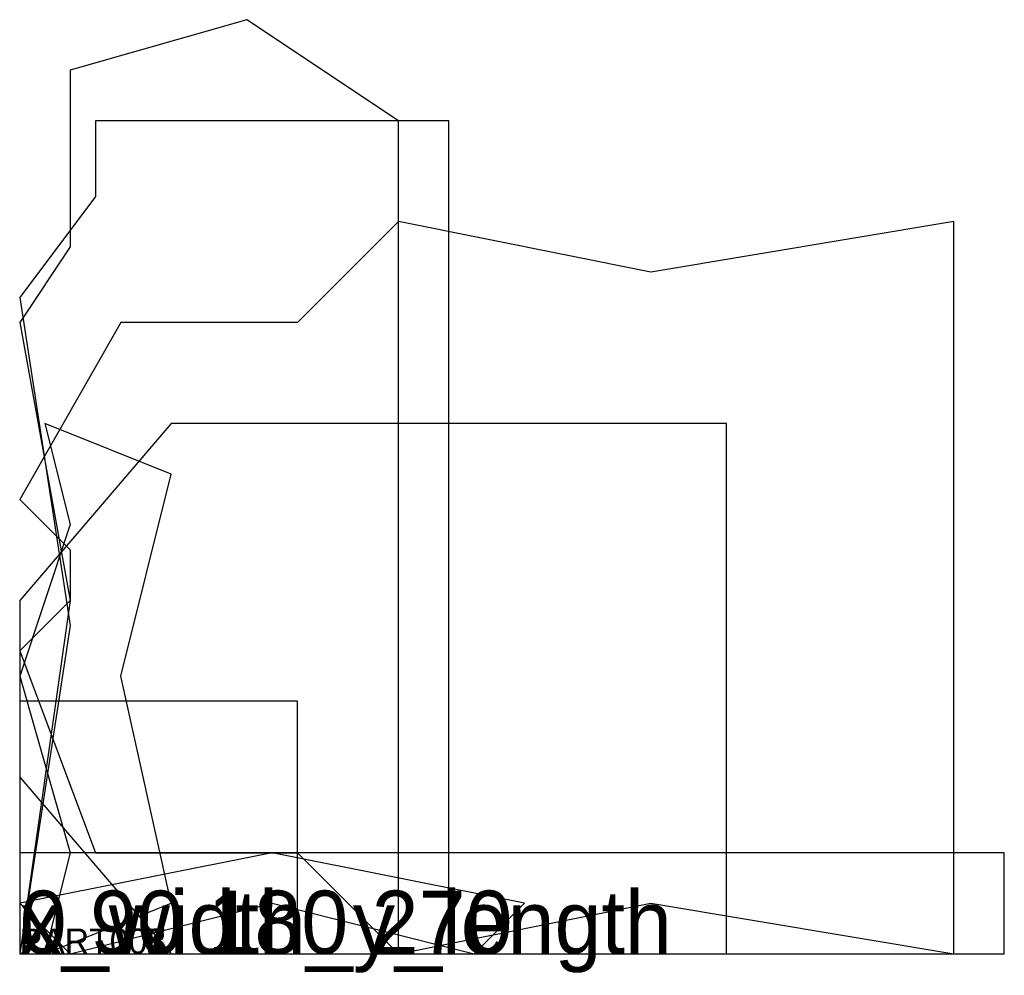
# Model space of a CAD drawing. Extents: x 0 to 39, y -0.9 to 37.
import ezdxf

# ---------------------------------------------------------------- set-up
doc = ezdxf.new("R2010")
doc.units = 0
doc.layers.add('1', color=7, linetype='Continuous')
doc.layers.add('19', color=7, linetype='Continuous')

# ---------------------------------------------------------------- blocks, each defined once
blk = doc.blocks.new('PART001')
at = {"layer": '1'}
blk.add_lwpolyline([(28, 0), (28, 21), (6, 21), (0, 14), (0, 7), (6, 0)], close=True, dxfattribs=at)
at = {"layer": '19'}
blk.add_text('PART001', height=1, dxfattribs=at).set_placement((0, 0))
blk = doc.blocks.new('PART002')
at = {"layer": '1'}
blk.add_lwpolyline([(1, 0), (6, 2), (4, 11), (6, 19), (1, 21), (2, 17), (0, 11), (2, 4)], close=True, dxfattribs=at)
at = {"layer": '19'}
blk.add_text('PART002', height=1, dxfattribs=at).set_placement((0, 0))
blk = doc.blocks.new('PART003')
at = {"layer": '1'}
blk.add_lwpolyline([(17, 0), (17, 33), (3, 33), (3, 30), (0, 26), (2, 13), (0, 0)], close=True, dxfattribs=at)
at = {"layer": '19'}
blk.add_text('PART003', height=1, dxfattribs=at).set_placement((0, 0))
blk = doc.blocks.new('PART004')
at = {"layer": '1'}
blk.add_lwpolyline([(39, 0), (39, 4), (0, 4), (0, 0)], close=True, dxfattribs=at)
at = {"layer": '19'}
blk.add_text('PART004', height=1, dxfattribs=at).set_placement((0, 0))
blk = doc.blocks.new('PART005')
at = {"layer": '1'}
blk.add_lwpolyline([(11, 0), (11, 10), (0, 10), (0, 0)], close=True, dxfattribs=at)
at = {"layer": '19'}
blk.add_text('PART005', height=1, dxfattribs=at).set_placement((0, 0))
blk = doc.blocks.new('PART006')
at = {"layer": '1'}
blk.add_lwpolyline([(0, 2), (2, 0), (10, 2), (18, 0), (20, 2), (10, 4)], close=True, dxfattribs=at)
at = {"layer": '19'}
blk.add_text('PART006', height=1, dxfattribs=at).set_placement((0, 0))
blk = doc.blocks.new('PART007')
at = {"layer": '1'}
blk.add_lwpolyline([(37, 0), (37, 29), (25, 27), (15, 29), (11, 25), (4, 25), (0, 18), (2, 16), (2, 14), (0, 12), (3, 4), (11, 4), (15, 0), (25, 2)], close=True, dxfattribs=at)
at = {"layer": '19'}
blk.add_text('PART007', height=1, dxfattribs=at).set_placement((0, 0))
blk = doc.blocks.new('PART008')
at = {"layer": '1'}
blk.add_lwpolyline([(15, 0), (15, 33), (9, 37), (2, 35), (2, 28), (0, 25), (2, 14), (0, 0)], close=True, dxfattribs=at)
at = {"layer": '19'}
blk.add_text('PART008', height=1, dxfattribs=at).set_placement((0, 0))

msp = doc.modelspace()

# ---------------------------------------------------------------- block references
ref = msp.add_blockref('PART008', (0, 0))
ref.add_attrib('AOF_MIRROR_ALLOWED', '0', (0, 0), dxfattribs={"height": 2.5})
ref.add_attrib('AOF_COORDINATE_SYSTEM', 'x_width_y_length', (0, 0), dxfattribs={"height": 2.5})
ref.add_attrib('AOF_ROTATIONS', '0 90 180 270', (0, 0), dxfattribs={"height": 2.5})
ref = msp.add_blockref('PART003', (0, 0))
ref.add_attrib('AOF_MIRROR_ALLOWED', '0', (0, 0), dxfattribs={"height": 2.5})
ref.add_attrib('AOF_COORDINATE_SYSTEM', 'x_width_y_length', (0, 0), dxfattribs={"height": 2.5})
ref.add_attrib('AOF_ROTATIONS', '0 90 180 270', (0, 0), dxfattribs={"height": 2.5})
ref = msp.add_blockref('PART007', (0, 0))
ref.add_attrib('AOF_MIRROR_ALLOWED', '0', (0, 0), dxfattribs={"height": 2.5})
ref.add_attrib('AOF_COORDINATE_SYSTEM', 'x_width_y_length', (0, 0), dxfattribs={"height": 2.5})
ref.add_attrib('AOF_ROTATIONS', '0 90 180 270', (0, 0), dxfattribs={"height": 2.5})
ref = msp.add_blockref('PART001', (0, 0))
ref.add_attrib('AOF_MIRROR_ALLOWED', '0', (0, 0), dxfattribs={"height": 2.5})
ref.add_attrib('AOF_COORDINATE_SYSTEM', 'x_width_y_length', (0, 0), dxfattribs={"height": 2.5})
ref.add_attrib('AOF_ROTATIONS', '0 90 180 270', (0, 0), dxfattribs={"height": 2.5})
ref = msp.add_blockref('PART002', (0, 0))
ref.add_attrib('AOF_MIRROR_ALLOWED', '0', (0, 0), dxfattribs={"height": 2.5})
ref.add_attrib('AOF_COORDINATE_SYSTEM', 'x_width_y_length', (0, 0), dxfattribs={"height": 2.5})
ref.add_attrib('AOF_ROTATIONS', '0 90 180 270', (0, 0), dxfattribs={"height": 2.5})
ref = msp.add_blockref('PART005', (0, 0))
ref.add_attrib('AOF_MIRROR_ALLOWED', '0', (0, 0), dxfattribs={"height": 2.5})
ref.add_attrib('AOF_COORDINATE_SYSTEM', 'x_width_y_length', (0, 0), dxfattribs={"height": 2.5})
ref.add_attrib('AOF_ROTATIONS', '0 90 180 270', (0, 0), dxfattribs={"height": 2.5})
ref = msp.add_blockref('PART004', (0, 0))
ref.add_attrib('AOF_MIRROR_ALLOWED', '0', (0, 0), dxfattribs={"height": 2.5})
ref.add_attrib('AOF_COORDINATE_SYSTEM', 'x_width_y_length', (0, 0), dxfattribs={"height": 2.5})
ref.add_attrib('AOF_ROTATIONS', '0 90 180 270', (0, 0), dxfattribs={"height": 2.5})
ref = msp.add_blockref('PART006', (0, 0))
ref.add_attrib('AOF_MIRROR_ALLOWED', '0', (0, 0), dxfattribs={"height": 2.5})
ref.add_attrib('AOF_COORDINATE_SYSTEM', 'x_width_y_length', (0, 0), dxfattribs={"height": 2.5})
ref.add_attrib('AOF_ROTATIONS', '0 90 180 270', (0, 0), dxfattribs={"height": 2.5})

doc.saveas('drawing.dxf')
